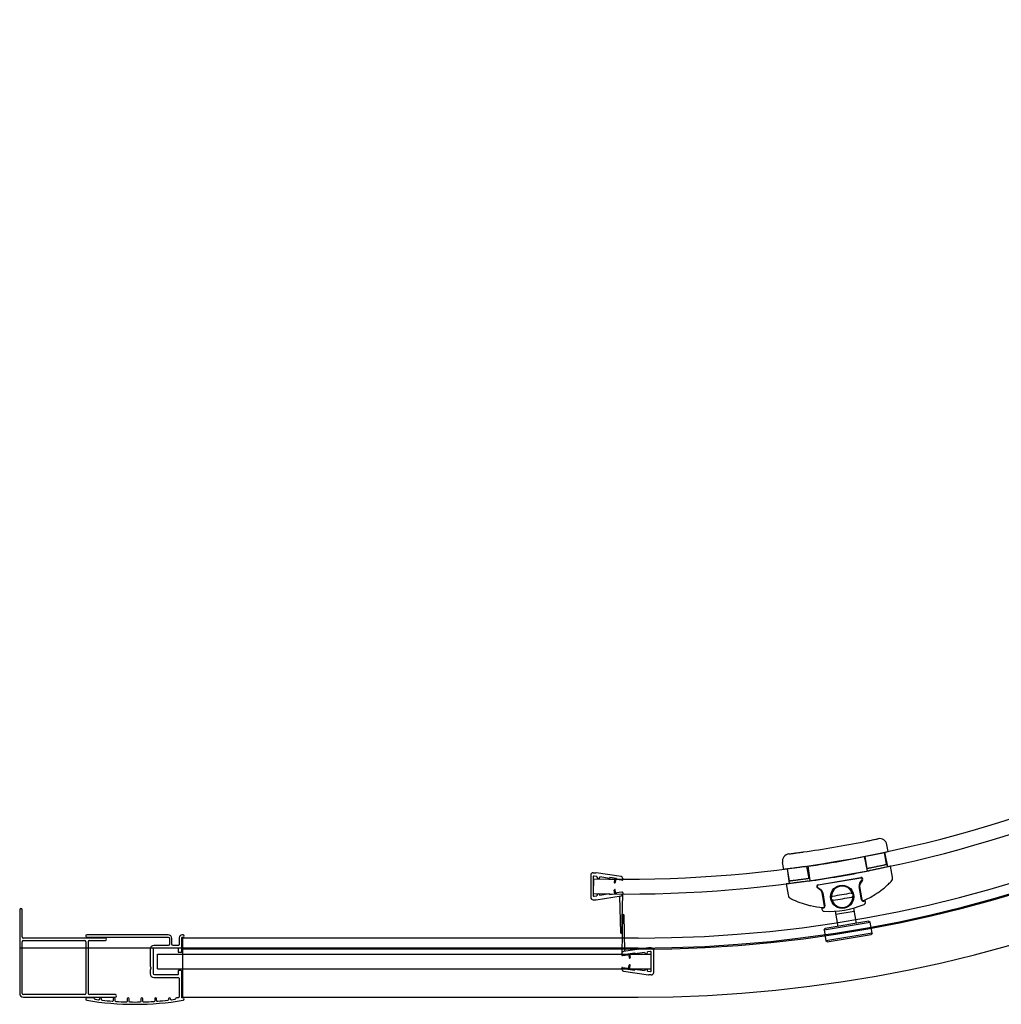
# Model space of a CAD drawing. Header units: millimetres. Extents: x 1633.97 to 1634.77, y 1295.267 to 1296.067.
# Tile 1 of 3: x 1633.97 to 1634.369, y 1295.267 to 1295.667. Entities that reach past the tile are written whole.
import ezdxf

# ---------------------------------------------------------------- set-up
doc = ezdxf.new("R2010")
doc.units = ezdxf.units.MM
doc.header["$LTSCALE"] = 0.1
doc.layers.add('SANINDUSA', color=3, linetype='Continuous')

msp = doc.modelspace()

# ---------------------------------------------------------------- linework, layer by layer
at = {"layer": 'SANINDUSA'}
for p, q in [((1634.322779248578, 1295.328635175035), (1634.322298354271, 1295.331460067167)), ((1634.313022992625, 1295.326713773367), (1634.314216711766, 1295.320815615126)), ((1634.31431443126, 1295.321751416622), (1634.313475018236, 1295.326682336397)), ((1634.32215243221, 1295.323379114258), (1634.321312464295, 1295.328313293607)), ((1634.321354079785, 1295.328399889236), (1634.322547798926, 1295.322501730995)), ((1634.2803891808, 1295.321418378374), (1634.2799082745, 1295.324243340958)), ((1634.29065485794, 1295.317723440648), (1634.289815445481, 1295.322654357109)), ((1634.290220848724, 1295.322832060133), (1634.291045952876, 1295.316871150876)), ((1634.323777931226, 1295.322711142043), (1634.323786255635, 1295.322712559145)), ((1634.32454307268, 1295.318266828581), (1634.323786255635, 1295.322712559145)), ((1634.202044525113, 1295.319094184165), (1634.202044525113, 1295.310094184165)), ((1634.203044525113, 1295.320094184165), (1634.204086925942, 1295.320094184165)), ((1634.204544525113, 1295.318517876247), (1634.203388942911, 1295.318690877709)), ((1634.214362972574, 1295.318564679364), (1634.204205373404, 1295.32008536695)), ((1634.204544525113, 1295.318517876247), (1634.204544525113, 1295.318294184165)), ((1634.281801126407, 1295.3216666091), (1634.28262623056, 1295.315705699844)), ((1634.282719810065, 1295.316665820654), (1634.281879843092, 1295.321599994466)), ((1634.203121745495, 1295.317593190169), (1634.202967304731, 1295.311595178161)), ((1634.203044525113, 1295.318394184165), (1634.203044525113, 1295.310794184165)), ((1634.209666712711, 1295.317751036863), (1634.205744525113, 1295.318338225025)), ((1634.205744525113, 1295.318338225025), (1634.205744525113, 1295.318294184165)), ((1634.209725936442, 1295.318146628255), (1634.209666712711, 1295.317751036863)), ((1634.212544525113, 1295.317724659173), (1634.209725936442, 1295.318146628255)), ((1634.211852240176, 1295.317828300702), (1634.21160053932, 1295.316147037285)), ((1634.212247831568, 1295.317769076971), (1634.211996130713, 1295.316087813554)), ((1634.212544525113, 1295.317724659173), (1634.212485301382, 1295.317329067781)), ((1634.214700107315, 1295.316997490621), (1634.212485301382, 1295.317329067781)), ((1634.215044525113, 1295.31777349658), (1634.215044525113, 1295.317294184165)), ((1634.28139609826, 1295.315496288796), (1634.282152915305, 1295.311050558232)), ((1634.294342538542, 1295.315164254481), (1634.31168130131, 1295.318115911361)), ((1634.31172557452, 1295.317920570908), (1634.294386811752, 1295.314968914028)), ((1634.311348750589, 1295.315913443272), (1634.312217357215, 1295.317138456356)), ((1634.312369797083, 1295.317020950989), (1634.311501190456, 1295.315795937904)), ((1634.203388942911, 1295.31049749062), (1634.204544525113, 1295.310670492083)), ((1634.204205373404, 1295.30910300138), (1634.214362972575, 1295.310623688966)), ((1634.204544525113, 1295.310894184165), (1634.204544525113, 1295.310670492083)), ((1634.209666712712, 1295.311437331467), (1634.205744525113, 1295.310850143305)), ((1634.205744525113, 1295.310894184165), (1634.205744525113, 1295.310850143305)), ((1634.209725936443, 1295.311041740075), (1634.209666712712, 1295.311437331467)), ((1634.212544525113, 1295.311463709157), (1634.209725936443, 1295.311041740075)), ((1634.211852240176, 1295.311360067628), (1634.21160053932, 1295.313041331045)), ((1634.212247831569, 1295.311419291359), (1634.211996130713, 1295.313100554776)), ((1634.214700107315, 1295.312190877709), (1634.212485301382, 1295.311859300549)), ((1634.212544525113, 1295.311463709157), (1634.212485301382, 1295.311859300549)), ((1634.21419000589, 1295.295610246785), (1634.213844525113, 1295.310546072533)), ((1634.214698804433, 1295.295610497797), (1634.215044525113, 1295.311414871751)), ((1634.215044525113, 1295.311894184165), (1634.215044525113, 1295.311414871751)), ((1634.295280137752, 1295.31303455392), (1634.294055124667, 1295.313903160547)), ((1634.294181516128, 1295.314068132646), (1634.295406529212, 1295.31319952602)), ((1634.296661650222, 1295.308060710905), (1634.296013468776, 1295.311868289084)), ((1634.296221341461, 1295.311903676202), (1634.297129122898, 1295.306571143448)), ((1634.311916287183, 1295.30908903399), (1634.311008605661, 1295.314420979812)), ((1634.311195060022, 1295.31445272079), (1634.311843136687, 1295.310645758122)), ((1634.203044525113, 1295.309094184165), (1634.204086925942, 1295.309094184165)), ((1634.313575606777, 1295.308279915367), (1634.31348189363, 1295.308830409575)), ((1633.970212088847, 1295.305039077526), (1633.970212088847, 1295.271039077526)), ((1633.971212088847, 1295.294039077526), (1633.971212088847, 1295.305039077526)), ((1634.214947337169, 1295.303022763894), (1634.214601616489, 1295.28721838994)), ((1634.215147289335, 1295.30321838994), (1634.215256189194, 1295.30321838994)), ((1634.215456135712, 1295.303023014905), (1634.215801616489, 1295.288087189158)), ((1634.295737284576, 1295.305809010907), (1634.295830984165, 1295.305258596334)), ((1634.301325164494, 1295.304442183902), (1634.302362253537, 1295.298265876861)), ((1634.308946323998, 1295.304280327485), (1634.301560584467, 1295.303040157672)), ((1634.308707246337, 1295.305704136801), (1634.309747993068, 1295.299506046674)), ((1634.296754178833, 1295.296817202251), (1634.315491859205, 1295.299963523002)), ((1634.314915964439, 1295.30037382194), (1634.29716447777, 1295.297393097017)), ((1634.314915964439, 1295.30037382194), (1634.315491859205, 1295.299963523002)), ((1634.316237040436, 1295.295525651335), (1634.315491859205, 1295.299963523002)), ((1634.214498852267, 1295.295414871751), (1634.214389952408, 1295.295414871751)), ((1634.296754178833, 1295.296817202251), (1634.29716447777, 1295.297393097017)), ((1634.296754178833, 1295.296817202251), (1634.297499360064, 1295.292379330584)), ((1634.316237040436, 1295.295525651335), (1634.297499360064, 1295.292379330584)), ((1634.29807525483, 1295.291969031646), (1634.315826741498, 1295.294949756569)), ((1634.316237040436, 1295.295525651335), (1634.315826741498, 1295.294949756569)), ((1633.971212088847, 1295.271039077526), (1633.971212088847, 1295.292039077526)), ((1634.00500851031, 1295.293539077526), (1633.971712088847, 1295.293539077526)), ((1633.971712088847, 1295.292539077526), (1633.996508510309, 1295.292539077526)), ((1633.99700851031, 1295.292039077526), (1633.99700851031, 1295.271039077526)), ((1633.99800851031, 1295.292039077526), (1633.99800851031, 1295.271039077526)), ((1633.998508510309, 1295.292539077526), (1634.00500851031, 1295.292539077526)), ((1634.221348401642, 1295.293539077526), (1634.03635851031, 1295.293539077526)), ((1634.03635851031, 1295.293539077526), (1634.03635851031, 1295.269539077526)), ((1634.29807525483, 1295.291969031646), (1634.297499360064, 1295.292379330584)), ((1634.221348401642, 1295.289475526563), (1633.970212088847, 1295.289475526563)), ((1634.026201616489, 1295.287039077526), (1634.226601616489, 1295.287039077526)), ((1634.026201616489, 1295.281039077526), (1634.026201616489, 1295.287039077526)), ((1634.214601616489, 1295.286739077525), (1634.214601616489, 1295.28721838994)), ((1634.214946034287, 1295.286442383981), (1634.21716084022, 1295.286773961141)), ((1634.225440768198, 1295.289530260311), (1634.215283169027, 1295.288009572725)), ((1634.217101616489, 1295.287169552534), (1634.219920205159, 1295.287591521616)), ((1634.217101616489, 1295.287169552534), (1634.21716084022, 1295.286773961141)), ((1634.217398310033, 1295.287213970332), (1634.217650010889, 1295.285532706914)), ((1634.217793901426, 1295.287273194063), (1634.218045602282, 1295.285591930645)), ((1634.219920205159, 1295.287591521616), (1634.21997942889, 1295.287195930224)), ((1634.21997942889, 1295.287195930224), (1634.223901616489, 1295.287783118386)), ((1634.223901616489, 1295.287739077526), (1634.223901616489, 1295.287783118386)), ((1634.226257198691, 1295.28813577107), (1634.225101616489, 1295.287962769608)), ((1634.225101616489, 1295.287739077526), (1634.225101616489, 1295.287962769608)), ((1634.226601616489, 1295.289539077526), (1634.22555921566, 1295.289539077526)), ((1634.226601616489, 1295.280239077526), (1634.226601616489, 1295.287839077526)), ((1634.226601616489, 1295.281039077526), (1634.226601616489, 1295.287039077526)), ((1634.227601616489, 1295.279539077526), (1634.227601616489, 1295.288539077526)), ((1634.217398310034, 1295.280864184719), (1634.217650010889, 1295.282545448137)), ((1634.217793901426, 1295.280804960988), (1634.218045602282, 1295.282486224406)), ((1634.026201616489, 1295.281039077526), (1634.226601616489, 1295.281039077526)), ((1634.214601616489, 1295.280859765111), (1634.214601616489, 1295.281339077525)), ((1634.214946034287, 1295.28163577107), (1634.21716084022, 1295.28130419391)), ((1634.215283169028, 1295.280068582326), (1634.225440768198, 1295.278547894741)), ((1634.217101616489, 1295.280908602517), (1634.21716084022, 1295.28130419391)), ((1634.217101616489, 1295.280908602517), (1634.21992020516, 1295.280486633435)), ((1634.21992020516, 1295.280486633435), (1634.219979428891, 1295.280882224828)), ((1634.219979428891, 1295.280882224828), (1634.223901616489, 1295.280295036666)), ((1634.223901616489, 1295.280295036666), (1634.223901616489, 1295.280339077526)), ((1634.225101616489, 1295.280115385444), (1634.225101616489, 1295.280339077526)), ((1634.225101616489, 1295.280115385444), (1634.226257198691, 1295.279942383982)), ((1634.226601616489, 1295.278539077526), (1634.22555921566, 1295.278539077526)), ((1633.996508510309, 1295.270539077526), (1633.971712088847, 1295.270539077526)), ((1634.00900851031, 1295.270539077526), (1633.998508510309, 1295.270539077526)), ((1633.971712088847, 1295.269539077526), (1634.00900851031, 1295.269539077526)), ((1634.03635851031, 1295.269539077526), (1634.221348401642, 1295.269539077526))]:
    msp.add_line(p, q, dxfattribs=at)
at = {"layer": 'SANINDUSA', "ltscale": 20}
msp.add_line((1634.221348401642, 1295.289039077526), (1634.03635851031, 1295.289039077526), dxfattribs=at)
at = {"layer": 'SANINDUSA'}
msp.add_lwpolyline([(1634.033406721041, 1295.268876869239, -0.348056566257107), (1634.033062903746, 1295.268518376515, -0.002571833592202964), (1634.031858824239, 1295.268359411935, -0.4516543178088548), (1634.03140851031, 1295.268756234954), (1634.03140851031, 1295.268839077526, 1.000000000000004), (1634.03060851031, 1295.268839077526), (1634.03060851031, 1295.268564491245, -0.3816560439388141), (1634.030253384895, 1295.268167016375, -0.008538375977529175), (1634.026239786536, 1295.267783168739, -0.4373287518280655), (1634.02580851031, 1295.268181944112), (1634.02580851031, 1295.268839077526, 1.000000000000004), (1634.02500851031, 1295.268839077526), (1634.02500851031, 1295.268067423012, -0.3954060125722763), (1634.024634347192, 1295.267668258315, -0.008509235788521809), (1634.020620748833, 1295.267476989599, -0.4232050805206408), (1634.020208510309, 1295.267876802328), (1634.020208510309, 1295.268839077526, 1.000000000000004), (1634.01940851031, 1295.268839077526), (1634.01940851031, 1295.267838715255, -0.4092434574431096), (1634.019015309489, 1295.267438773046, -0.008499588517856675), (1634.01500171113, 1295.267438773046, -0.4092434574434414), (1634.014608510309, 1295.267838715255), (1634.014608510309, 1295.268839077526, 1.000000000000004), (1634.013808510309, 1295.268839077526), (1634.013808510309, 1295.267876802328, -0.4232050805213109), (1634.013396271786, 1295.267476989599, -0.008509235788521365), (1634.009382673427, 1295.267668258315, -0.3954060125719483), (1634.00900851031, 1295.268067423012), (1634.00900851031, 1295.268839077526, 1.000000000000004), (1634.008208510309, 1295.268839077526), (1634.008208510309, 1295.268181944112, -0.4373287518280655), (1634.007777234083, 1295.267783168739, -0.008538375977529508), (1634.003763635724, 1295.268167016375, -0.3816560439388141), (1634.00340851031, 1295.268564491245), (1634.00340851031, 1295.268839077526, 1.000000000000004), (1634.00260851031, 1295.268839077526), (1634.00260851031, 1295.268756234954, -0.4516543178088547), (1634.00215819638, 1295.268359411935, -0.002571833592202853), (1634.000954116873, 1295.268518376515, -0.3480565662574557), (1634.000610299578, 1295.268876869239, 0.3867637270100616), (1634.000212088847, 1295.269239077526), (1633.997508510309, 1295.269239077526, 0.9204921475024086), (1633.99742613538, 1295.268245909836, 0.08294161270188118), (1634.03659088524, 1295.268245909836, 0.9204921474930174), (1634.036508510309, 1295.269239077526), (1634.03620851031, 1295.269239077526, -0.4142135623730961), (1634.03600851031, 1295.269439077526), (1634.03600851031, 1295.280089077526, 0.4142135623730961), (1634.03580851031, 1295.280289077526), (1634.034708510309, 1295.280289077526, 0.4142135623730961), (1634.034508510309, 1295.280089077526), (1634.034508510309, 1295.278839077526, -0.4142135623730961), (1634.03420851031, 1295.278539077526), (1634.02500851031, 1295.278539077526, -0.4142135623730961), (1634.024508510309, 1295.279039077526), (1634.024508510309, 1295.289039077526, -0.4142135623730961), (1634.02500851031, 1295.289539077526), (1634.03420851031, 1295.289539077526, -0.4142135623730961), (1634.034508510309, 1295.289239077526), (1634.034508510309, 1295.287989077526, 0.4142135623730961), (1634.034708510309, 1295.287789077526), (1634.03580851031, 1295.287789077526, 0.4142135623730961), (1634.03600851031, 1295.287989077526), (1634.03600851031, 1295.293639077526, -0.4142135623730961), (1634.03620851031, 1295.293839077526), (1634.036508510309, 1295.293839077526, 0.9204921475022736), (1634.03659088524, 1295.294832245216), (1634.03620851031, 1295.294832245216, 0.4142135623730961), (1634.03500851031, 1295.293632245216), (1634.03500851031, 1295.291039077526, -0.4142135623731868), (1634.034508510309, 1295.290539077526), (1634.03250851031, 1295.290539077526, -0.414213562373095), (1634.032008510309, 1295.291039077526), (1634.032008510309, 1295.293332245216, 0.4142135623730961), (1634.03050851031, 1295.294832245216), (1633.99742613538, 1295.294832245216, 0.9204921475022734), (1633.997508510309, 1295.293839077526), (1634.03050851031, 1295.293839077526, -0.4142135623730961), (1634.031008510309, 1295.293339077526), (1634.031008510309, 1295.291039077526, -0.4142135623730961), (1634.03050851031, 1295.290539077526), (1634.024708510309, 1295.290539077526, 0.4142135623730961), (1634.02320851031, 1295.289039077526), (1634.02320851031, 1295.282051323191, 0.2015127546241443), (1634.023358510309, 1295.28169425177, -0.4200840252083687), (1634.023358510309, 1295.280980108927, 0.2015127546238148), (1634.02320851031, 1295.280623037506), (1634.02320851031, 1295.279039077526, 0.4142135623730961), (1634.024708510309, 1295.277539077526), (1634.034508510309, 1295.277539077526, -0.4142135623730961), (1634.03500851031, 1295.277039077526), (1634.03500851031, 1295.269739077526, -0.4142135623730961), (1634.034508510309, 1295.269239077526), (1634.033804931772, 1295.269239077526, 0.3867637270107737)], format="xyb", close=True, dxfattribs=at)
for centre, radius in [((1634.304102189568, 1295.310300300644), 0.004699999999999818), ((1634.304100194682, 1295.3103049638), 0.00450000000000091)]:
    msp.add_circle(centre, radius, dxfattribs=at)
for centre, radius, start, end in [((1634.221348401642, 1295.815405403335), 0.5259298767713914, 270, 0), ((1634.221351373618, 1295.815402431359), 0.5458607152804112, 270, 0), ((1634.221351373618, 1295.815402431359), 0.5263607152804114, 270, 0), ((1634.221351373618, 1295.815402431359), 0.5218607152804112, 270, 0), ((1634.216223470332, 1295.826424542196), 0.5090000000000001, 268.5250364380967, 313.0250364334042), ((1634.216223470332, 1295.826424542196), 0.515, 268.5250364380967, 313.0250364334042), ((1634.228162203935, 1295.756293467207), 0.432, 278.0151659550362, 281.3084801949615), ((1634.319340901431, 1295.330956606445), 0.003, 9.661107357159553, 102.0992756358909), ((1634.28286572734, 1295.32474680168), 0.003, 97.22437122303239, 189.6611073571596), ((1634.228162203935, 1295.756293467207), 0.4380000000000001, 278.0264426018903, 282.4754134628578), ((1634.203044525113, 1295.319094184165), 0.001, 90, 180), ((1634.203344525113, 1295.318394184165), 0.0003, 81.48552156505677, 180), ((1634.204086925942, 1295.319294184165), 0.0008000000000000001, 81.48552156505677, 90), ((1634.214244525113, 1295.31777349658), 0.0008000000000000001, 0, 81.48552156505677), ((1634.228162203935, 1295.756293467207), 0.4440000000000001, 278.0483823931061, 281.2749224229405), ((1634.205144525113, 1295.318294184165), 0.0006, 180, 270), ((1634.205144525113, 1295.318294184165), 0.0006, 270, 0), ((1634.211798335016, 1295.316117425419), 0.0001999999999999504, 171.4855215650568, 351.4855215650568), ((1634.214744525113, 1295.317294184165), 0.0003, 261.4855215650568, 0), ((1634.29446001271, 1295.314474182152), 0.0007, 99.66110735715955, 234.6611073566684), ((1634.294470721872, 1295.314476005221), 0.0005, 99.66110735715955, 234.6611073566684), ((1634.304100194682, 1295.3103049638), 0.004353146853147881, 18.17902830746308, 181.1431864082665), ((1634.312980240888, 1295.314756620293), 0.002, 144.6611073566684, 189.6611073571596), ((1634.312969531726, 1295.314754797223), 0.001800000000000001, 144.6611073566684, 189.6611073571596), ((1634.311798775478, 1295.317425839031), 0.0007, 324.6611073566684, 99.66110735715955), ((1634.311809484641, 1295.317427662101), 0.0005, 324.6611073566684, 99.66110735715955), ((1634.322571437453, 1295.3179311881), 0.002, 316.1240763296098, 9.661107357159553), ((1634.203344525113, 1295.310794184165), 0.0003, 180, 278.5144784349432), ((1634.205144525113, 1295.310894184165), 0.0006, 90, 180), ((1634.205144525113, 1295.310894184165), 0.0006, 0, 90), ((1634.211798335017, 1295.313070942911), 0.0001999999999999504, 8.514478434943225, 188.5144784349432), ((1634.214244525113, 1295.311414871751), 0.0008000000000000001, 278.5144784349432, 0), ((1634.214744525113, 1295.311894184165), 0.0003, 0, 98.51447843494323), ((1634.284124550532, 1295.311386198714), 0.002, 189.6611073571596, 243.198138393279), ((1634.294238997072, 1295.311566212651), 0.001800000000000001, 9.661107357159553, 54.66110735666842), ((1634.294249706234, 1295.31156803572), 0.002, 9.661107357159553, 54.66110735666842), ((1634.304100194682, 1295.3103049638), 0.004496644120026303, 5.568814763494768, 13.75339995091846), ((1634.298919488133, 1295.340672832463), 0.03481153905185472, 293.4899271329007, 302.0544865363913), ((1634.203044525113, 1295.310094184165), 0.001, 180, 270), ((1634.204086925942, 1295.309894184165), 0.0008000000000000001, 270, 278.5144784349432), ((1634.298919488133, 1295.340672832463), 0.03481153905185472, 257.267728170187, 265.8364476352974), ((1634.296439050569, 1295.30645366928), 0.000700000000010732, 265.8364476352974, 9.661107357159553), ((1634.296428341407, 1295.30645184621), 0.0004999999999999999, 265.8364476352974, 9.661107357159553), ((1634.298930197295, 1295.340674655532), 0.0363115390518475, 266.5687972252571, 292.7574473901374), ((1634.304100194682, 1295.3103049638), 0.004496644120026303, 185.5688147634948, 193.7533999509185), ((1634.304100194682, 1295.3103049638), 0.004353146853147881, 198.1790283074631, 1.143186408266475), ((1634.312606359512, 1295.309206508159), 0.0007000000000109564, 189.6611073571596, 293.4899271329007), ((1634.31259565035, 1295.309204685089), 0.0004999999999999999, 189.6611073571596, 293.4899271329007), ((1634.298919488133, 1295.340672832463), 0.03481153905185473, 292.6910219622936, 293.4899271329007), ((1634.298930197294, 1295.340674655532), 0.03501153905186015, 293.4899271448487, 294.5587276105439), ((1634.312589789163, 1295.308112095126), 0.001000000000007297, 292.7574473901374, 9.661107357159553), ((1633.970712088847, 1295.305039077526), 0.0005, 0, 180), ((1634.215147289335, 1295.30301838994), 0.0002, 90, 178.7468546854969), ((1634.215256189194, 1295.30301838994), 0.0002, 1.325073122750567, 90), ((1634.298930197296, 1295.340674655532), 0.03501153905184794, 264.7675835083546, 265.8364476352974), ((1634.296816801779, 1295.305426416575), 0.0009999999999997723, 189.6611073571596, 266.5687972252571), ((1634.298919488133, 1295.340672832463), 0.03481153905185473, 265.8364476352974, 266.6618573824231), ((1634.214389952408, 1295.295614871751), 0.0002, 181.3250731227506, 270), ((1634.214498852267, 1295.295614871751), 0.0002, 270, 358.7468546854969), ((1633.971712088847, 1295.294039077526), 0.0005, 180, 270), ((1633.971712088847, 1295.292039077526), 0.0005, 90, 180), ((1633.996508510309, 1295.292039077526), 0.0005, 0, 90), ((1633.998508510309, 1295.292039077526), 0.0005, 90, 180), ((1634.00500851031, 1295.293039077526), 0.0005, 270, 90), ((1634.215401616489, 1295.28721838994), 0.0008000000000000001, 98.51447843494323, 180), ((1634.214901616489, 1295.286739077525), 0.0003, 180, 278.5144784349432), ((1634.224501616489, 1295.287739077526), 0.0006, 180, 270), ((1634.224501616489, 1295.287739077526), 0.0006, 270, 0), ((1634.22555921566, 1295.288739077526), 0.0008000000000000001, 90, 98.51447843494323), ((1634.226301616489, 1295.287839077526), 0.0003, 0, 98.51447843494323), ((1634.226601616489, 1295.288539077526), 0.001, 0, 90), ((1634.217847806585, 1295.28556231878), 0.0001999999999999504, 188.5144784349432, 8.514478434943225), ((1634.217847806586, 1295.282515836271), 0.0001999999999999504, 351.4855215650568, 171.4855215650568), ((1634.214901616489, 1295.281339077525), 0.0003, 81.48552156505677, 180), ((1634.215401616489, 1295.280859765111), 0.0008000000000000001, 180, 261.4855215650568), ((1634.224501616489, 1295.280339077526), 0.0006, 90, 180), ((1634.224501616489, 1295.280339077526), 0.0006, 0, 90), ((1634.22555921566, 1295.279339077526), 0.0008000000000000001, 261.4855215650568, 270), ((1634.226301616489, 1295.280239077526), 0.0003, 261.4855215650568, 0), ((1634.226601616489, 1295.279539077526), 0.001, 270, 0), ((1633.971712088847, 1295.271039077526), 0.0015, 180, 270), ((1633.971712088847, 1295.271039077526), 0.0005, 180, 270), ((1633.996508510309, 1295.271039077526), 0.0005, 270, 0), ((1633.998508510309, 1295.271039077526), 0.0005, 180, 270), ((1634.00900851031, 1295.270039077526), 0.0005, 270, 90)]:
    msp.add_arc(centre, radius, start, end, dxfattribs=at)
for centre, major_axis, ratio, start_param, end_param in [((1634.304007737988, 1295.310848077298), (0.007373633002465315, 0.001255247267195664), 0.03489949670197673, 1.03609607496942, 2.105496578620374), ((1634.304192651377, 1295.309761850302), (-0.00737363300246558, -0.001255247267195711), 0.03489949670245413, 1.036096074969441, 2.105496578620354)]:
    msp.add_ellipse(centre, major_axis=major_axis, ratio=ratio, start_param=start_param, end_param=end_param, dxfattribs=at)
for points, knots in [([(1634.312873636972, 1295.332680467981), (1634.313254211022, 1295.332756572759), (1634.313638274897, 1295.332833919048), (1634.314014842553, 1295.332910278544), (1634.314542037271, 1295.333017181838), (1634.315049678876, 1295.333121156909), (1634.315526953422, 1295.333219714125), (1634.316195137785, 1295.333357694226), (1634.316796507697, 1295.333483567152), (1634.317287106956, 1295.33358700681), (1634.317919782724, 1295.333720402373), (1634.318366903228, 1295.333816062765), (1634.318574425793, 1295.333860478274), (1634.318665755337, 1295.333880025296), (1634.318712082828, 1295.333889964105), (1634.318712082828, 1295.333889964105)], [-6.181149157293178e-14, -6.181149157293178e-14, -6.181149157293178e-14, -6.181149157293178e-14, 1.172412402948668, 1.172412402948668, 1.172412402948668, 2.813789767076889, 2.813789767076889, 2.813789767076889, 5.111718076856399, 5.111718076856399, 5.111718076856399, 8.075121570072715, 8.075121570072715, 8.075121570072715, 9.379299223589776, 9.379299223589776, 9.379299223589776, 9.379299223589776]), ([(1634.282488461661, 1295.327722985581), (1634.282488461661, 1295.327722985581), (1634.282589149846, 1295.327735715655), (1634.282784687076, 1295.327760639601), (1634.282952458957, 1295.327782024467), (1634.283188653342, 1295.32781221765), (1634.283488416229, 1295.32785092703), (1634.283704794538, 1295.327878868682), (1634.283953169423, 1295.327911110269), (1634.28422573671, 1295.327946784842), (1634.284362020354, 1295.327964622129), (1634.284505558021, 1295.327983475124), (1634.284655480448, 1295.328003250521), (1634.284865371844, 1295.328030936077), (1634.28508779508, 1295.328060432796), (1634.285319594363, 1295.328091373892), (1634.28564411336, 1295.328134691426), (1634.285985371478, 1295.328180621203), (1634.28633935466, 1295.328228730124), (1634.286834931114, 1295.328296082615), (1634.287354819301, 1295.328367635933), (1634.287881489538, 1295.328441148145), (1634.288053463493, 1295.328465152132), (1634.288226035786, 1295.328489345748), (1634.28839821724, 1295.32851359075)], [0, 0, 0, 0, 1.893097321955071, 1.893097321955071, 1.893097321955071, 3.51738389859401, 3.51738389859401, 3.51738389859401, 4.689845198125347, 4.689845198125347, 4.689845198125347, 5.276075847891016, 5.276075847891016, 5.276075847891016, 6.096798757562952, 6.096798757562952, 6.096798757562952, 7.245810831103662, 7.245810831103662, 7.245810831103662, 8.854427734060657, 8.854427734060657, 8.854427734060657, 9.379690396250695, 9.379690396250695, 9.379690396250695, 9.379690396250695]), ([(1634.289320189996, 1295.322584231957), (1634.288760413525, 1295.322505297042), (1634.288181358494, 1295.322424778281), (1634.287029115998, 1295.322266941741), (1634.286455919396, 1295.322189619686), (1634.285356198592, 1295.322043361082), (1634.284828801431, 1295.321974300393), (1634.283853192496, 1295.321848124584), (1634.283405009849, 1295.321791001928), (1634.28261157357, 1295.321690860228), (1634.282239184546, 1295.321644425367), (1634.281582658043, 1295.321563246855), (1634.28129848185, 1295.321528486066), (1634.280842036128, 1295.321472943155), (1634.280669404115, 1295.321452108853), (1634.280442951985, 1295.321424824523), (1634.2803891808, 1295.321418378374), (1634.2803891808, 1295.321418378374)], [13.56219350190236, 13.56219350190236, 13.56219350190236, 13.56219350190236, 15.2581368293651, 15.2581368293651, 16.95408015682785, 16.95408015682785, 18.65002348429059, 18.65002348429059, 20.34596681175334, 20.34596681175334, 22.04142142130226, 22.04142142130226, 23.73687603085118, 23.73687603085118, 25.4323306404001, 25.4323306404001, 27.12778524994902, 27.12778524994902, 27.12778524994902, 27.12778524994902]), ([(1634.32215243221, 1295.323379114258), (1634.32215243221, 1295.323379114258), (1634.322128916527, 1295.323374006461), (1634.3220298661, 1295.323352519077), (1634.321954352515, 1295.32333614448), (1634.321754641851, 1295.323292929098), (1634.321630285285, 1295.3232660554), (1634.321342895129, 1295.323204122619), (1634.321179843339, 1295.323169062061), (1634.320832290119, 1295.323094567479), (1634.320635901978, 1295.323052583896), (1634.320208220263, 1295.322961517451), (1634.319976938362, 1295.322912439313), (1634.319494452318, 1295.322810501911), (1634.319242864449, 1295.322757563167), (1634.318736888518, 1295.322651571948), (1634.31848249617, 1295.322598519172), (1634.317990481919, 1295.322496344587), (1634.317736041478, 1295.322443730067), (1634.317229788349, 1295.322339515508), (1634.316977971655, 1295.322287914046), (1634.316494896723, 1295.322189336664), (1634.316263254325, 1295.32214228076), (1634.315834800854, 1295.322055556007), (1634.315638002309, 1295.322015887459), (1634.315289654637, 1295.321945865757), (1634.315126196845, 1295.321913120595), (1634.314838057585, 1295.321855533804), (1634.314713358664, 1295.321830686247), (1634.314513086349, 1295.321790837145), (1634.314437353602, 1295.321775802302), (1634.314338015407, 1295.321756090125), (1634.31431443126, 1295.321751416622), (1634.31431443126, 1295.321751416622)], [0, 0, 0, 0, 0.7535225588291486, 0.7535225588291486, 1.507045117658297, 1.507045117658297, 2.260567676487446, 2.260567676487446, 3.014090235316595, 3.014090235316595, 3.767920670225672, 3.767920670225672, 4.521751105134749, 4.521751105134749, 5.275581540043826, 5.275581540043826, 6.029411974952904, 6.029411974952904, 6.783115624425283, 6.783115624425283, 7.536819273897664, 7.536819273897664, 8.290522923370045, 8.290522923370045, 9.044226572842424, 9.044226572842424, 9.79766565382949, 9.79766565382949, 10.55110473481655, 10.55110473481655, 11.30454381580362, 11.30454381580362, 12.05798289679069, 12.05798289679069, 12.05798289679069, 12.05798289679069]), ([(1634.323777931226, 1295.322711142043), (1634.323759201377, 1295.322707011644), (1634.32370790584, 1295.322695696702), (1634.323510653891, 1295.322652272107), (1634.323340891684, 1295.322614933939), (1634.322891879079, 1295.322516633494), (1634.322612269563, 1295.322455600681), (1634.321966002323, 1295.322315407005), (1634.321599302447, 1295.322236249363), (1634.320817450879, 1295.322068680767), (1634.320375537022, 1295.321974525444), (1634.31941294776, 1295.321771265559), (1634.318892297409, 1295.321662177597), (1634.317805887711, 1295.321436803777), (1634.317239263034, 1295.321320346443), (1634.316099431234, 1295.32108847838), (1634.315526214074, 1295.320973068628), (1634.314971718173, 1295.320862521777)], [27.5146462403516, 27.5146462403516, 27.5146462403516, 27.5146462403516, 28.8227653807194, 28.8227653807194, 30.51790765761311, 30.51790765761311, 32.21304993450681, 32.21304993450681, 33.90819221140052, 33.90819221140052, 35.60441648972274, 35.60441648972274, 37.30064076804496, 37.30064076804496, 38.99686504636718, 38.99686504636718, 40.69308932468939, 40.69308932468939, 40.69308932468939, 40.69308932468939]), ([(1634.29032631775, 1295.316666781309), (1634.289766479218, 1295.316587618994), (1634.289187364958, 1295.316506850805), (1634.288035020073, 1295.316348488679), (1634.287461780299, 1295.316270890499), (1634.28636199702, 1295.316124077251), (1634.28583458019, 1295.316054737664), (1634.28485895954, 1295.315928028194), (1634.284410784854, 1295.315870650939), (1634.2836175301, 1295.315770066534), (1634.283245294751, 1295.315723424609), (1634.282589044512, 1295.315641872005), (1634.282304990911, 1295.315606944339), (1634.281848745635, 1295.315551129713), (1634.281676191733, 1295.315530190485), (1634.281449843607, 1295.31550276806), (1634.28139609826, 1295.315496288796), (1634.28139609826, 1295.315496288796)], [13.56215432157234, 13.56215432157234, 13.56215432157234, 13.56215432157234, 15.25837738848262, 15.25837738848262, 16.9546004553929, 16.9546004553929, 18.65082352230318, 18.65082352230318, 20.34704658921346, 20.34704658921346, 22.04218888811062, 22.04218888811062, 23.73733118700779, 23.73733118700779, 25.43247348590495, 25.43247348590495, 27.12761578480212, 27.12761578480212, 27.12761578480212, 27.12761578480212]), ([(1634.29065485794, 1295.317723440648), (1634.29065485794, 1295.317723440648), (1634.29063105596, 1295.317720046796), (1634.29053079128, 1295.317705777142), (1634.29045434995, 1295.317694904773), (1634.290252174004, 1295.317666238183), (1634.290126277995, 1295.317648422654), (1634.289835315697, 1295.317607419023), (1634.289670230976, 1295.317584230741), (1634.289318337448, 1295.317535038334), (1634.289119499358, 1295.317507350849), (1634.288686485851, 1295.317447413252), (1634.288452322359, 1295.317415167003), (1634.28796384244, 1295.317348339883), (1634.287709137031, 1295.317313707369), (1634.287196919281, 1295.317244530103), (1634.286939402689, 1295.317209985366), (1634.286441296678, 1295.317143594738), (1634.286183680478, 1295.317109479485), (1634.285671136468, 1295.317042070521), (1634.285416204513, 1295.317008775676), (1634.284927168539, 1295.316945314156), (1634.284692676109, 1295.316915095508), (1634.284258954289, 1295.316859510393), (1634.284059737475, 1295.31683414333), (1634.283707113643, 1295.316789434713), (1634.283541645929, 1295.316768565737), (1634.283249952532, 1295.316731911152), (1634.283123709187, 1295.316716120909), (1634.28292094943, 1295.316690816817), (1634.282844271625, 1295.316681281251), (1634.282743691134, 1295.316668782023), (1634.282719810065, 1295.316665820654), (1634.282719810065, 1295.316665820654)], [0, 0, 0, 0, 0.7534389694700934, 0.7534389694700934, 1.506877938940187, 1.506877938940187, 2.26031690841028, 2.26031690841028, 3.013755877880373, 3.013755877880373, 3.767459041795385, 3.767459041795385, 4.521162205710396, 4.521162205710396, 5.274865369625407, 5.274865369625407, 6.028568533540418, 6.028568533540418, 6.782398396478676, 6.782398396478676, 7.536228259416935, 7.536228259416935, 8.290058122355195, 8.290058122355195, 9.043887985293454, 9.043887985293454, 9.797410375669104, 9.797410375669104, 10.55093276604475, 10.55093276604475, 11.3044551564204, 11.3044551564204, 12.05797754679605, 12.05797754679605, 12.05797754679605, 12.05797754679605]), ([(1634.317394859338, 1295.311168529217), (1634.317969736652, 1295.311528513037), (1634.318539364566, 1295.311909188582), (1634.319082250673, 1295.312294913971), (1634.320048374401, 1295.31298135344), (1634.320930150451, 1295.3136847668), (1634.321679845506, 1295.31433257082), (1634.322310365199, 1295.314877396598), (1634.322843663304, 1295.315378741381), (1634.323244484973, 1295.315770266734), (1634.323530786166, 1295.3160499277), (1634.32374547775, 1295.316268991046), (1634.323874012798, 1295.316401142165), (1634.323965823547, 1295.316495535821), (1634.3240131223, 1295.316544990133), (1634.3240131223, 1295.316544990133)], [0, 0, 0, 0, 1.917951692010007, 1.917951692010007, 1.917951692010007, 5.331151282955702, 5.331151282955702, 5.331151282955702, 8.201771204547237, 8.201771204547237, 8.201771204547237, 10.25221400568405, 10.25221400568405, 10.25221400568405, 11.71681600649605, 11.71681600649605, 11.71681600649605, 11.71681600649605]), ([(1634.30772752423, 1295.311709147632), (1634.307746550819, 1295.311711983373), (1634.307765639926, 1295.311714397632), (1634.307784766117, 1295.311716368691), (1634.307843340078, 1295.311722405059), (1634.307902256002, 1295.311724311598), (1634.307960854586, 1295.311721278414), (1634.308002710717, 1295.311719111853), (1634.308044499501, 1295.31171442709), (1634.308086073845, 1295.311706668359), (1634.308115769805, 1295.311701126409), (1634.308145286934, 1295.311694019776), (1634.308174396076, 1295.311685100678), (1634.30819518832, 1295.311678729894), (1634.308215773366, 1295.311671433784), (1634.308236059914, 1295.311663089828)], [-0.5867553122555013, -0.5867553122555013, -0.5867553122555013, -0.5867553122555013, -0.5210387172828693, -0.5210387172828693, -0.5210387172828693, -0.3197816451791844, -0.3197816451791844, -0.3197816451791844, -0.1760265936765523, -0.1760265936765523, -0.1760265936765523, -0.07334441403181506, -0.07334441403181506, -0.07334441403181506, 1.401041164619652e-13, 1.401041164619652e-13, 1.401041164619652e-13, 1.401041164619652e-13]), ([(1634.308236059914, 1295.311663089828), (1634.308256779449, 1295.311660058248), (1634.308275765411, 1295.311655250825), (1634.308292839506, 1295.311648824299), (1634.308316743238, 1295.311639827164), (1634.308336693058, 1295.311627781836), (1634.308353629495, 1295.311613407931), (1634.308377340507, 1295.311593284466), (1634.308395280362, 1295.311568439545), (1634.30840974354, 1295.31154144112), (1634.308429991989, 1295.311503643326), (1634.308444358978, 1295.311460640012), (1634.308456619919, 1295.311417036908), (1634.308460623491, 1295.31140279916), (1634.308464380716, 1295.311388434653), (1634.308467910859, 1295.311374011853)], [0, 0, 0, 0, 0.04807354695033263, 0.04807354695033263, 0.04807354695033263, 0.1153765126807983, 0.1153765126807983, 0.1153765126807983, 0.2096006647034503, 0.2096006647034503, 0.2096006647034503, 0.341514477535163, 0.341514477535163, 0.341514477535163, 0.3845883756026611, 0.3845883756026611, 0.3845883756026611, 0.3845883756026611]), ([(1634.308575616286, 1295.310741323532), (1634.308577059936, 1295.310726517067), (1634.308578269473, 1295.310711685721), (1634.308579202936, 1295.310696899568), (1634.308582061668, 1295.310651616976), (1634.308582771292, 1295.310606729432), (1634.30857612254, 1295.310564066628), (1634.308571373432, 1295.310533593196), (1634.308562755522, 1295.310504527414), (1634.308546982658, 1295.310477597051), (1634.308535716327, 1295.310458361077), (1634.308520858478, 1295.310440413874), (1634.308501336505, 1295.310424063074), (1634.308487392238, 1295.31041238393), (1634.308471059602, 1295.31040154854), (1634.308452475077, 1295.310391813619)], [0, 0, 0, 0, 0.04315553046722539, 0.04315553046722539, 0.04315553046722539, 0.1753193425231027, 0.1753193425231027, 0.1753193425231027, 0.2697220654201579, 0.2697220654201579, 0.2697220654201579, 0.3371525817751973, 0.3371525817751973, 0.3371525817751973, 0.3853172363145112, 0.3853172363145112, 0.3853172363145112, 0.3853172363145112]), ([(1634.311843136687, 1295.310645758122), (1634.311858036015, 1295.31055823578), (1634.311873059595, 1295.310469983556), (1634.311887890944, 1295.310382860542), (1634.311933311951, 1295.310116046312), (1634.311976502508, 1295.309862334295), (1634.312011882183, 1295.309654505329), (1634.312037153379, 1295.309506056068), (1634.312058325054, 1295.309381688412), (1634.312073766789, 1295.30929097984), (1634.3120847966, 1295.309226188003), (1634.312092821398, 1295.309179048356), (1634.312097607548, 1295.309150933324), (1634.312101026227, 1295.309130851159), (1634.312102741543, 1295.309120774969), (1634.312102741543, 1295.309120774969)], [0, 0, 0, 0, 0.2663444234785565, 0.2663444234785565, 0.2663444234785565, 1.082024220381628, 1.082024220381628, 1.082024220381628, 1.664652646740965, 1.664652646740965, 1.664652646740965, 2.080815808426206, 2.080815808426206, 2.080815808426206, 2.37807520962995, 2.37807520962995, 2.37807520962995, 2.37807520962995]), ([(1634.283222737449, 1295.309601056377), (1634.283222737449, 1295.309601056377), (1634.283284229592, 1295.309569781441), (1634.283403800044, 1295.309510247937), (1634.283571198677, 1295.309426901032), (1634.283847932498, 1295.309290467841), (1634.284212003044, 1295.309120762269), (1634.284721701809, 1295.308883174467), (1634.285391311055, 1295.308586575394), (1634.28616771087, 1295.308280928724), (1634.287183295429, 1295.307881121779), (1634.288366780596, 1295.307473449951), (1634.289629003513, 1295.307123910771), (1634.290158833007, 1295.306977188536), (1634.290703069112, 1295.306840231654), (1634.291247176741, 1295.30671728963)], [5.250855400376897e-30, 5.250855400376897e-30, 5.250855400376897e-30, 5.250855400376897e-30, 1.465666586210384, 1.465666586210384, 1.465666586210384, 3.517599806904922, 3.517599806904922, 3.517599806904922, 6.390306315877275, 6.390306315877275, 6.390306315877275, 10.14800475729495, 10.14800475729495, 10.14800475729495, 11.72533268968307, 11.72533268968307, 11.72533268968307, 11.72533268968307]), ([(1634.296921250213, 1295.306535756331), (1634.296921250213, 1295.306535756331), (1634.296919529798, 1295.306545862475), (1634.296916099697, 1295.306566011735), (1634.296911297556, 1295.306594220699), (1634.296903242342, 1295.306641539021), (1634.296892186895, 1295.306706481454), (1634.296876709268, 1295.30679740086), (1634.296855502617, 1295.306921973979), (1634.29683016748, 1295.307070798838), (1634.29679469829, 1295.30727915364), (1634.296751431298, 1295.307533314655), (1634.296706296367, 1295.307798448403), (1634.296691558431, 1295.307885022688), (1634.296676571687, 1295.307973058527), (1634.296661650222, 1295.308060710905)], [0, 0, 0, 0, 0.2977010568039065, 0.2977010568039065, 0.2977010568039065, 0.7144825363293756, 0.7144825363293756, 0.7144825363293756, 1.297976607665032, 1.297976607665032, 1.297976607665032, 2.114868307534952, 2.114868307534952, 2.114868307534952, 2.381608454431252, 2.381608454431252, 2.381608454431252, 2.381608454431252]), ([(1634.299624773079, 1295.309868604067), (1634.299623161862, 1295.30988512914), (1634.299621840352, 1295.309901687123), (1634.299620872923, 1295.30991817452), (1634.299619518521, 1295.309941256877), (1634.299618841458, 1295.309964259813), (1634.299619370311, 1295.309986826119), (1634.299620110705, 1295.310018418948), (1634.29962319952, 1295.310049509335), (1634.299631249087, 1295.310078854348), (1634.29964251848, 1295.310119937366), (1634.299663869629, 1295.310157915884), (1634.299703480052, 1295.310189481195), (1634.299716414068, 1295.310199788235), (1634.299731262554, 1295.310209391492), (1634.299747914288, 1295.31021811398)], [-3.745983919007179e-13, -3.745983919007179e-13, -3.745983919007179e-13, -3.745983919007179e-13, 0.04816465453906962, 0.04816465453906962, 0.04816465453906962, 0.1155951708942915, 0.1155951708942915, 0.1155951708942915, 0.2099978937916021, 0.2099978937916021, 0.2099978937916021, 0.3421617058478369, 0.3421617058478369, 0.3421617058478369, 0.3853172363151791, 0.3853172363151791, 0.3853172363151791, 0.3853172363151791]), ([(1634.299964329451, 1295.308946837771), (1634.29994359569, 1295.308949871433), (1634.299924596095, 1295.308954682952), (1634.299907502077, 1295.308961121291), (1634.299883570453, 1295.308970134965), (1634.299863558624, 1295.308982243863), (1634.299846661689, 1295.308996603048), (1634.29982300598, 1295.309016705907), (1634.299805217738, 1295.30904128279), (1634.29979064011, 1295.309068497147), (1634.299770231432, 1295.309106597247), (1634.29975605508, 1295.309149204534), (1634.299743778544, 1295.309192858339), (1634.299739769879, 1295.309207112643), (1634.299736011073, 1295.309221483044), (1634.299732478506, 1295.309235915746)], [0, 0, 0, 0, 0.0481065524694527, 0.0481065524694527, 0.0481065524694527, 0.1154557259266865, 0.1154557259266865, 0.1154557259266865, 0.2097445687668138, 0.2097445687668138, 0.2097445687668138, 0.341748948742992, 0.341748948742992, 0.341748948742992, 0.3848524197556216, 0.3848524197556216, 0.3848524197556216, 0.3848524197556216]), ([(1634.299747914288, 1295.31021811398), (1634.299764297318, 1295.310232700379), (1634.299781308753, 1295.310246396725), (1634.299798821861, 1295.310259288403), (1634.299823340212, 1295.310277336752), (1634.299848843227, 1295.310293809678), (1634.299875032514, 1295.310308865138), (1634.299911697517, 1295.310329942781), (1634.299949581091, 1295.310348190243), (1634.299988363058, 1295.310364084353), (1634.300042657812, 1295.310386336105), (1634.300098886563, 1295.310404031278), (1634.300156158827, 1295.310417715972), (1634.300174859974, 1295.310422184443), (1634.300193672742, 1295.310426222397), (1634.300212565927, 1295.310429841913)], [-0.5867559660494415, -0.5867559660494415, -0.5867559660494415, -0.5867559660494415, -0.5134114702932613, -0.5134114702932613, -0.5134114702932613, -0.410729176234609, -0.410729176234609, -0.410729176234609, -0.2669739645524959, -0.2669739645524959, -0.2669739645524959, -0.06571666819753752, -0.06571666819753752, -0.06571666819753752, 0, 0, 0, 0]), ([(1634.300472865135, 1295.308900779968), (1634.300451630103, 1295.308897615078), (1634.300430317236, 1295.308894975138), (1634.300408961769, 1295.308892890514), (1634.300379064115, 1295.308889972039), (1634.300349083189, 1295.308888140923), (1634.300319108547, 1295.308887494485), (1634.300277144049, 1295.308886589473), (1634.300235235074, 1295.308887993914), (1634.300193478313, 1295.308892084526), (1634.300135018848, 1295.308897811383), (1634.300076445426, 1295.308908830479), (1634.300019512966, 1295.308926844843), (1634.300000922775, 1295.308932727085), (1634.299982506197, 1295.308939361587), (1634.299964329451, 1295.308946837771)], [-0.5867553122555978, -0.5867553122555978, -0.5867553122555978, -0.5867553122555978, -0.5134108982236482, -0.5134108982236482, -0.5134108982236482, -0.4107287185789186, -0.4107287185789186, -0.4107287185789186, -0.2669736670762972, -0.2669736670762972, -0.2669736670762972, -0.06571659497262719, -0.06571659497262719, -0.06571659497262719, 0, 0, 0, 0]), ([(1634.308452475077, 1295.310391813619), (1634.308436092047, 1295.310377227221), (1634.308419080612, 1295.310363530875), (1634.308401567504, 1295.310350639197), (1634.308377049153, 1295.310332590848), (1634.308351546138, 1295.310316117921), (1634.30832535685, 1295.310301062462), (1634.308288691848, 1295.310279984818), (1634.308250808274, 1295.310261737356), (1634.308212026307, 1295.310245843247), (1634.308157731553, 1295.310223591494), (1634.308101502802, 1295.310205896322), (1634.308044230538, 1295.310192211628), (1634.308025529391, 1295.310187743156), (1634.308006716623, 1295.310183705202), (1634.307987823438, 1295.310180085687)], [-0.5867559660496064, -0.5867559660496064, -0.5867559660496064, -0.5867559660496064, -0.5134114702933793, -0.5134114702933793, -0.5134114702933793, -0.4107291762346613, -0.4107291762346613, -0.4107291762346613, -0.2669739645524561, -0.2669739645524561, -0.2669739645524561, -0.0657166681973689, -0.0657166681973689, -0.0657166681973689, 2.109156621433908e-13, 2.109156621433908e-13, 2.109156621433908e-13, 2.109156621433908e-13])]:
    msp.add_open_spline(points, degree=3, knots=knots, dxfattribs=at)

doc.saveas('drawing.dxf')
